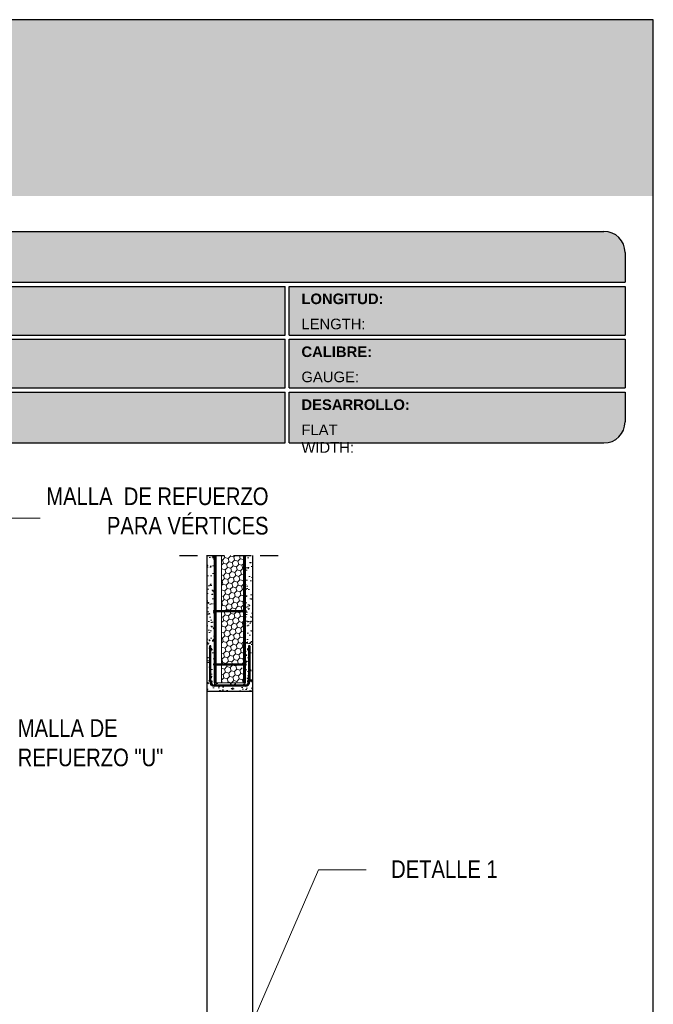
# Model space of a CAD drawing. Header units: millimetres. Extents: x 0 to 30, y 0 to 35.5.
# Tile 3 of 3: x 16.6 to 25.6, y 17.6 to 31.6. Entities that reach past the tile are written whole.
import ezdxf

# ---------------------------------------------------------------- set-up
doc = ezdxf.new("R2010")
doc.units = ezdxf.units.MM
doc.linetypes.add('CONTINUA', pattern=[0])
doc.linetypes.add('DASHED2', pattern=[9.524999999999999, 6.35, -3.175])
for name, color, linetype, lineweight in [('CONSTRUPANEL', 170, 'Continuous', 20), ('hatch', 252, 'Continuous', 0), ('LAMINA ACCESORIOS', 1, 'Continuous', 30), ('TEXTO', 7, 'DASHED2', 0), ('TEXTO CUADRO DATOS', 251, 'Continuous', 0)]:
    doc.layers.add(name, color=color, linetype=linetype, lineweight=lineweight)
doc.styles.add('Erika', font='techl___.ttf', dxfattribs={"height": 0.25})
doc.styles.get("Standard").update_dxf_attribs({"font": 'arial.ttf'})
doc.dimstyles.new('Erika', dxfattribs={"dimtxt": 0.25, "dimasz": 0.8, "dimexe": 0.5, "dimexo": 0.5, "dimgap": 0, "dimtad": 0, "dimlfac": 0.1, "dimzin": 1, "dimdsep": 46, "dimtxsty": 'Erika', "dimblk": 'DOTSMALL', "dimcen": 2.5, "dimse1": 1, "dimse2": 1, "dimclrd": 252, "dimclre": 252, "dimclrt": 256, "dimadec": 0, "dimazin": 0, "dimtfac": 1, "dimtmove": 0, "dimatfit": 3, "dimldrblk": 'DOTSMALL', "dimfxl": 1, "dimlwd": 0, "dimlwe": 0, "dimarcsym": 0})

# ---------------------------------------------------------------- blocks, each defined once
blk = doc.blocks.new('_DotSmall')
at = {"color": 0, "linetype": 'ByBlock', "const_width": 0.5}
blk.add_lwpolyline([(-0.0625, 0, 1), (0.0625, 0, 1)], format="xyb", close=True, dxfattribs=at)
blk = doc.blocks.new('LOGO 1')
h = blk.add_hatch(color=7)
h.set_gradient(color1=(255, 255, 255), color2=(0, 0, 255), rotation=180, tint=1)
h.paths.add_polyline_path([(362.633524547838, 273.3012676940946), (362.633524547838, 270.8012676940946), (384.2235245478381, 270.8012676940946), (384.2235245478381, 273.3012676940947)])
at = {"true_color": 0xffffff}
h = blk.add_hatch(color=7, dxfattribs=at)
edge = h.paths.add_edge_path()
edge.add_arc((364.057378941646, 271.7212676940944), 0.3299999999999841, -89.99999999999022, 9.890754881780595e-12, ccw=False)
edge.add_line((364.0573789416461, 271.3912676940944), (363.3973789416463, 271.3912676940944))
edge.add_arc((363.3973789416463, 271.7212676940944), 0.3299999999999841, 179.9999999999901, 269.9999999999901, ccw=False)
edge.add_line((363.0673789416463, 271.7212676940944), (363.0673789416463, 272.3812676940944))
edge.add_arc((363.3973789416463, 272.3812676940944), 0.3299999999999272, 90, 180, ccw=False)
edge.add_line((363.3973789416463, 272.7112676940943), (364.0573789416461, 272.7112676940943))
edge.add_arc((364.0573789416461, 272.3812676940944), 0.3299999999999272, 0, 90, ccw=False)
edge.add_line((364.387378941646, 272.3812676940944), (364.387378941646, 271.7212676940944))
edge = h.paths.add_edge_path(flags=16)
edge.add_arc((364.0573789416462, 271.7212676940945), 0.2887500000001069, 269.9999999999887, 359.9999999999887, ccw=False)
edge.add_line((364.0573789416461, 271.4325176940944), (363.3973789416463, 271.4325176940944))
edge.add_arc((363.3973789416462, 271.7212676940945), 0.2887500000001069, 180.0000000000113, 270.0000000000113, ccw=False)
edge.add_line((363.1086289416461, 271.7212676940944), (363.1086289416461, 272.3812676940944))
edge.add_arc((363.3973789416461, 272.3812676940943), 0.28875000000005, 89.99999999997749, 179.9999999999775, ccw=False)
edge.add_line((363.3973789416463, 272.6700176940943), (364.0573789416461, 272.6700176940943))
edge.add_arc((364.0573789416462, 272.3812676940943), 0.28875000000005, 2.262368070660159e-11, 90.00000000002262, ccw=False)
edge.add_line((364.3461289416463, 272.3812676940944), (364.3461289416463, 271.7212676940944))
for color, points in [(30, [(364.0980555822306, 272.0718926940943), (364.3048789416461, 272.0718926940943), (364.3048789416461, 272.3812676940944, 0.4142135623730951), (364.0573789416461, 272.6287676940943), (363.3973789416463, 272.6287676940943, 0.4142135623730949), (363.1498789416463, 272.3812676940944), (363.1498789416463, 272.0718926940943), (363.3567023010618, 272.0718926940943, -0.9459053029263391)]), (170, [(364.3048789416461, 271.7212676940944), (364.3048789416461, 272.0306426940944), (364.0980555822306, 272.0306426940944, -0.9459053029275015), (363.3567023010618, 272.0306426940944), (363.1498789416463, 272.0306426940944), (363.1498789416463, 271.7212676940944, 0.4142135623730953), (363.3973789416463, 271.4737676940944), (364.057378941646, 271.4737676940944, 0.4142135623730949)])]:
    blk.add_hatch(color=color).paths.add_polyline_path(points)
h = blk.add_hatch(color=7, dxfattribs=at)
h.paths.add_polyline_path([(366.9358659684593, 272.4104305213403), (366.6709453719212, 272.4104305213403), (366.6709453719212, 272.1991139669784), (366.5221127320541, 272.4104305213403), (366.2395855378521, 272.4104305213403), (366.2395855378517, 271.8609844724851), (366.5045061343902, 271.8609844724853), (366.5045061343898, 272.1071001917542), (366.6947223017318, 271.8609844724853), (366.9358659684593, 271.8609844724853)])
h.paths.add_polyline_path([(367.4970415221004, 272.4140725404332, 0.09403921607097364), (367.2339520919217, 272.4140725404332, 0.3497782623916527), (367.0006865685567, 272.2074327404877, 0.09737279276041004), (367.0006865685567, 272.0639822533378, 0.3497782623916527), (367.2339520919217, 271.8573424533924, 0.09403921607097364), (367.4970415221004, 271.8573424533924, 0.3497782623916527), (367.7303070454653, 272.0639822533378, 0.09737279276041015), (367.7303070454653, 272.2074327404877, 0.3497782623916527)])
h.paths.add_polyline_path([(367.2999959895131, 272.2148320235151, -0.3799377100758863), (367.4309976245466, 272.2148320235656, -0.158874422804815), (367.4503779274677, 272.1817168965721, -0.1263576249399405), (367.44577155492, 272.0572845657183, -0.2142742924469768), (367.4126854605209, 272.0188340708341, -0.2226123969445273), (367.318308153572, 272.0188340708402, -0.2142742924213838), (367.2852220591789, 272.0572845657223, -0.1263576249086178), (367.2806156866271, 272.1817168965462, -0.1588744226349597)], flags=16)
h.paths.add_polyline_path([(368.0775589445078, 272.2601931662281), (368.1276424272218, 272.2601931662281, -0.05869489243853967), (368.3904870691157, 272.2278050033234), (368.3904870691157, 272.3881713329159, 0.06395994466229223), (368.1046346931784, 272.4264429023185, 0.04691611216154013), (367.9730899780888, 272.4140725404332, 0.2229690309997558), (367.7857619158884, 272.3139728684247, 0.1654172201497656), (367.7667124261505, 272.182419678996, 0.1952229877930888), (367.8161538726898, 272.1004656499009, 0.07724634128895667), (367.887655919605, 272.0635888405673, 0.08066867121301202), (367.9607834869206, 272.0517133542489), (368.0895714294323, 272.0517133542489, -1), (368.0895714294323, 272.0112218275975), (368.0394879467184, 272.0112218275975, -0.05869489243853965), (367.7766433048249, 272.0436099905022), (367.7766433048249, 271.8832436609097, 0.0639599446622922), (368.0624956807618, 271.8449720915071, 0.04691611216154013), (368.1940403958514, 271.8573424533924, 0.2229690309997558), (368.3813684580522, 271.9574421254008, 0.2091142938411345), (368.391184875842, 272.1225548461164, 0.1301021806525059), (368.3636451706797, 272.1610969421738, 0.09267767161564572), (368.2794744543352, 272.2078261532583, 0.08066867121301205), (368.2063468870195, 272.2197016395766), (368.0775589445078, 272.2197016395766, -1)])
h.paths.add_polyline_path([(369.0017330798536, 272.4104305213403), (368.5686355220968, 272.4104305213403), (368.3963913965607, 271.8609844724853), (368.6811398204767, 271.8609844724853), (368.6958038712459, 271.934277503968), (368.8745647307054, 271.934277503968), (368.8892287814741, 271.8609844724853), (369.1739772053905, 271.8609844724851)])
h.paths.add_polyline_path([(368.7851843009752, 272.2366800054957), (368.8385000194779, 272.0814774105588), (368.7318685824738, 272.0814774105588)], flags=16)
h = blk.add_hatch(color=7, dxfattribs=at)
h.paths.add_polyline_path([(363.3561289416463, 272.0512676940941, 1), (364.0986289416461, 272.0512676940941, 1)])
h.paths.add_polyline_path([(364.0602079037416, 272.0512676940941, -1), (363.3945499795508, 272.0512676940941, -1)], flags=16)
h = blk.add_hatch(color=252)
h.set_gradient(color1=(132, 132, 132), rotation=70.00000000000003, tint=1, name='SPHERICAL')
h.paths.add_polyline_path([(364.0602079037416, 272.0512676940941, 1), (363.3945499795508, 272.0512676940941, 1)])
blk.add_hatch(color=7, dxfattribs=at).paths.add_polyline_path([(364.8420585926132, 272.4104305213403), (365.4501879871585, 272.4104305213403), (365.4501879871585, 272.2247109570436), (365.119665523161, 272.2247109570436), (365.119665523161, 272.1719110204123), (365.4501879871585, 272.1719110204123), (365.4501879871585, 272.00471122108), (365.119665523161, 272.00471122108), (365.119665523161, 271.8609844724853), (364.8420585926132, 271.8609844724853)])
h = blk.add_hatch(color=7, dxfattribs=at)
h.paths.add_polyline_path([(365.620750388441, 272.4104305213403), (365.4485062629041, 271.8609844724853), (365.7332546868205, 271.8609844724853), (365.7479187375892, 271.934277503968), (365.9266795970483, 271.934277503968), (365.9413436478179, 271.8609844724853), (366.2260920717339, 271.8609844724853), (366.0538479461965, 272.4104305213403)])
h.paths.add_polyline_path([(365.837299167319, 272.2366800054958), (365.8906148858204, 272.0814774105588), (365.7839834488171, 272.0814774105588)], flags=16)
at = {"color": 7, "true_color": 0xffffff}
for points in [[(364.387378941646, 271.7212676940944, -0.414213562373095), (364.0573789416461, 271.3912676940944), (363.3973789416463, 271.3912676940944, -0.414213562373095), (363.0673789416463, 271.7212676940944), (363.0673789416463, 272.3812676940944, -0.414213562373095), (363.3973789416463, 272.7112676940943), (364.0573789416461, 272.7112676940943, -0.4142135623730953), (364.387378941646, 272.3812676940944)], [(364.3461289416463, 271.7212676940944, -0.4142135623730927), (364.0573789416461, 271.4325176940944), (363.3973789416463, 271.4325176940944, -0.4142135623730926), (363.1086289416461, 271.7212676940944), (363.1086289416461, 272.3812676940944, -0.414213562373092), (363.3973789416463, 272.6700176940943), (364.0573789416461, 272.6700176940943, -0.4142135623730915), (364.3461289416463, 272.3812676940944)], [(367.7303070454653, 272.2074327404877, 0.3497782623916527), (367.4970415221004, 272.4140725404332, 0.09403921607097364), (367.2339520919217, 272.4140725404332, 0.3497782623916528), (367.0006865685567, 272.2074327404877, 0.09737279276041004), (367.0006865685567, 272.0639822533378, 0.3497782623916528), (367.2339520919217, 271.8573424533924, 0.09403921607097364), (367.4970415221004, 271.8573424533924, 0.3497782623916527), (367.7303070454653, 272.0639822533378, 0.09737279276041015)], [(368.3637508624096, 272.1610094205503, 0.09280978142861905), (368.2794744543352, 272.2078261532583, 0.08066867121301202), (368.2063468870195, 272.2197016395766), (368.0775589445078, 272.2197016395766, -0.9999999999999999), (368.0775589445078, 272.2601931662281), (368.1276424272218, 272.2601931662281, -0.05869489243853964), (368.3904870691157, 272.2278050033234), (368.3904870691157, 272.3881713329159, 0.06395994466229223), (368.1046346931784, 272.4264429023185, 0.04691611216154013), (367.9730899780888, 272.4140725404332, 0.2229690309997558), (367.7857619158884, 272.3139728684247, 0.1654172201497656), (367.7667124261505, 272.182419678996, 0.1952229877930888), (367.8161538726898, 272.1004656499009, 0.07724634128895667), (367.887655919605, 272.0635888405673, 0.08066867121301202), (367.9607834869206, 272.0517133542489), (368.0895714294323, 272.0517133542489, -0.9999999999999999), (368.0895714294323, 272.0112218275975), (368.0394879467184, 272.0112218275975, -0.05869489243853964), (367.7766433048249, 272.0436099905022), (367.7766433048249, 271.8832436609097, 0.06395994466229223), (368.0624956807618, 271.8449720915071, 0.04691611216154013), (368.1940403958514, 271.8573424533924, 0.2229690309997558), (368.3813684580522, 271.9574421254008, 0.2091142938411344), (368.391184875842, 272.1225548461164, 0.1341802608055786)], [(367.2852220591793, 272.0572845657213, 0.2142742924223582), (367.318308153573, 272.0188340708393, 0.2226123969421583), (367.4126854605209, 272.0188340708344, 0.2142742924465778), (367.44577155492, 272.0572845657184, 0.1263576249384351), (367.4503779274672, 272.1817168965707, 0.1588744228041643), (367.4309976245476, 272.2148320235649, 0.379937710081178), (367.2999959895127, 272.2148320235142, 0.1588744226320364), (367.2806156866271, 272.1817168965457, 0.1263576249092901)]]:
    blk.add_lwpolyline(points, format="xyb", close=True, dxfattribs=at)
at = {"color": 30}
blk.add_lwpolyline([(364.3048789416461, 272.0718926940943), (364.3048789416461, 272.3812676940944, 0.414213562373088), (364.0573789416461, 272.6287676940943), (363.3973789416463, 272.6287676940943, 0.4142135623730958), (363.1498789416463, 272.3812676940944), (363.1498789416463, 272.0718926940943), (363.3567023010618, 272.0718926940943, -0.9459053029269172), (364.0980555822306, 272.0718926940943)], format="xyb", close=True, dxfattribs=at)
at = {"color": 7, "true_color": 0xffffff}
for points in [[(364.8420585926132, 272.4104305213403), (365.4501879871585, 272.4104305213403), (365.4501879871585, 272.2247109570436), (365.119665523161, 272.2247109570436), (365.119665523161, 272.1719110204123), (365.4501879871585, 272.1719110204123), (365.4501879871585, 272.00471122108), (365.119665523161, 272.00471122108), (365.119665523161, 271.8609844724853), (364.8420585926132, 271.8609844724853)], [(365.7332546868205, 271.8609844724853), (365.4485062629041, 271.8609844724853), (365.620750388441, 272.4104305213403), (366.0538479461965, 272.4104305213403), (366.2260920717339, 271.8609844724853), (365.9413436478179, 271.8609844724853), (365.9266795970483, 271.934277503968), (365.7479187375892, 271.934277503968)], [(366.5045061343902, 272.1071001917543), (366.5045061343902, 271.8609844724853), (366.2395855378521, 271.8609844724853), (366.2395855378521, 272.4104305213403), (366.5221127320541, 272.4104305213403), (366.6709453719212, 272.1991139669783), (366.6709453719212, 272.4104305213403), (366.9358659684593, 272.4104305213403), (366.9358659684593, 271.8609844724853), (366.6947223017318, 271.8609844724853)], [(368.8745647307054, 271.934277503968), (368.8892287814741, 271.8609844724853), (369.1739772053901, 271.8609844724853), (369.0017330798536, 272.4104305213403), (368.5686355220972, 272.4104305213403), (368.3963913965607, 271.8609844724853), (368.6811398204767, 271.8609844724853), (368.6958038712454, 271.934277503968)], [(365.7839834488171, 272.0814774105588), (365.837299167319, 272.2366800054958), (365.8906148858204, 272.0814774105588)], [(368.8385000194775, 272.0814774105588), (368.7851843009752, 272.2366800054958), (368.7318685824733, 272.0814774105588)]]:
    blk.add_lwpolyline(points, close=True, dxfattribs=at)
at = {"color": 170}
blk.add_lwpolyline([(363.3567023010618, 272.0306426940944, 0.9459053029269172), (364.0980555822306, 272.0306426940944), (364.3048789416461, 272.0306426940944), (364.3048789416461, 271.7212676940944, -0.4142135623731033), (364.0573789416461, 271.4737676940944), (363.3973789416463, 271.4737676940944, -0.414213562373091), (363.1498789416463, 271.7212676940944), (363.1498789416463, 272.0306426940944)], format="xyb", close=True, dxfattribs=at)
at = {"color": 7, "true_color": 0xffffff}
for radius in [0.3712499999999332, 0.332828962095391]:
    blk.add_circle((363.7273789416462, 272.0512676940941), radius, dxfattribs=at)
at = {"color": 254, "insert": (366.4315877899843, 271.623287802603), "char_height": 0.22, "width": 5.448476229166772, "attachment_point": 1}
blk.add_mtext('{\\fBookman Old Style|b1|i1|c0|p18;\\C255;\\c16777215;Aisla. Protege. Ahorra}', dxfattribs=at)

msp = doc.modelspace()

# ---------------------------------------------------------------- hatches: boundary and pattern name
at = {"true_color": 0xb3b3b3}
msp.add_hatch(color=253, dxfattribs=at).paths.add_polyline_path([(25.18823409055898, 27.87273601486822), (25.18823409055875, 28.29273601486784, 0.4142135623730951), (24.8882340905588, 28.59273601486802), (4.698234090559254, 28.59273601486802, 0.4142135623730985), (4.398234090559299, 28.2927360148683), (4.398234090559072, 27.87273601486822)])
h = msp.add_hatch(color=253, dxfattribs=at)
h.paths.add_polyline_path([(4.398234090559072, 27.81273601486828), (4.398234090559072, 27.12273601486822), (20.36772556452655, 27.12273601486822), (20.36772556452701, 27.81273601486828)])
h.paths.add_polyline_path([(20.36772556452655, 26.37273601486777), (20.36772556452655, 27.06273601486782), (4.398234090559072, 27.06273601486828), (4.398234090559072, 26.37273601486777)])
h.paths.add_polyline_path([(20.36772556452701, 25.59273601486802), (20.36772556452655, 26.31273601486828), (4.398234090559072, 26.31273601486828), (4.398234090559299, 25.89273601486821, 0.4142135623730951), (4.698234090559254, 25.59273601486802)])
h.paths.add_polyline_path([(20.42772556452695, 26.31273601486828), (20.42772556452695, 25.59273601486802), (24.8882340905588, 25.59273601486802, 0.4142135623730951), (25.18823409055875, 25.89273601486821), (25.18823409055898, 26.31273601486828)])
h.paths.add_polyline_path([(20.42772556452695, 27.06273601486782), (20.42772556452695, 26.37273601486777), (25.18823409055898, 26.37273601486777), (25.18823409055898, 27.06273601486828)])
h.paths.add_polyline_path([(20.42772556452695, 27.81273601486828), (20.42772556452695, 27.12273601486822), (25.18823409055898, 27.12273601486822), (25.18823409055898, 27.81273601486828)])
at = {"layer": 'hatch'}
h = msp.add_hatch(dxfattribs=at)
h.set_pattern_fill('AR-CONC', color=256, scale=0.001, angle=105)
h.set_pattern_definition([(155, (-1741.383798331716, -2352.924218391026), (-0.0317568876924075, 0.1801022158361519), [0.01905, -0.20955]), (99.99999999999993, (-1741.383798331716, -2352.924218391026), (-0.1754250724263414, -0.08349168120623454), [0.01524, -0.16764058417]), (205.4514447, (-1741.386444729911, -2352.909209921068), (-0.20718195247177, 0.09661053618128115), [0.0161900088, -0.1780902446]), (151.1842, (-1741.432867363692, -2352.937366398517), (-0.02955064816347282, 0.2727236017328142), [0.028575, -0.314325]), (201.63555761, (-1741.435329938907, -2352.91463945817), (-0.300439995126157, 0.1652761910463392), [0.02428502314, -0.26713560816]), (96.18415116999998, (-1741.432867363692, -2352.937366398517), (-0.3004399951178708, 0.1652761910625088), [0.02285996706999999, -0.2514597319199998]), (126, (-1741.427174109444, -2352.909544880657), (0.05953990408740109, 0.172916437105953), [0.01904999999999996, -0.2095499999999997]), (71.00000000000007, (-1741.427174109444, -2352.909544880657), (-0.1939074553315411, 0.01202482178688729), [0.01524, -0.16764]), (176.451445, (-1741.422212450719, -2352.895135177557), (-0.1343675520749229, 0.1849412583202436), [0.0161900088, -0.1780899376]), (142.5, (-1741.383798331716, -2352.924218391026), (-0.08247328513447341, -0.01890109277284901), [0, -0.165608, 0, -0.17018, 0, -0.168275]), (112.5, (-1741.383798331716, -2352.924218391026), (-0.114061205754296, 0.03861419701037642), [0, -0.09702799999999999, 0, -0.161798, 0, -0.06413500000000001]), (72.50000000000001, (-1741.369138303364, -2352.978930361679), (-0.0295598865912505, 0.1324531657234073), [0, -0.0635, 0, -0.19812, 0, -0.26289]), (62.50000000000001, (-1741.362564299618, -2353.003464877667), (-0.06289875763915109, 0.1365009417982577), [0, -0.08254999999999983, 0, -0.1315719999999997, 0, -0.1866899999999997])])
h.paths.add_polyline_path([(19.90862959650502, 23.99771406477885), (19.77896280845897, 23.99771406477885), (19.77896280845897, 22.19523685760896), (19.39022959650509, 22.19523685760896), (19.39022959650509, 23.99771406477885), (19.26062959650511, 23.99771406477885), (19.26062959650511, 22.07620346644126), (19.90862959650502, 22.07620346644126)])
h = msp.add_hatch(dxfattribs=at)
h.set_pattern_fill('HONEY', color=256, scale=0.015, angle=105, style=0)
h.set_pattern_definition([(105, (-21.42697386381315, -0.7584349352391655), (-0.05832846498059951, 0.05832847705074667), [0.047625, -0.09525]), (225, (-21.42697386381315, -0.7584349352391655), (-0.02134971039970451, -0.0796781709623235), [0.047625, -0.09525]), (165, (-21.42697386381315, -0.7584349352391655), (-0.07967817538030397, -0.02134969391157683), [-0.09525, 0.047625])])
h.paths.add_polyline_path([(19.46796073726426, 23.21886026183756), (19.77900073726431, 23.21886026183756), (19.77902959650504, 23.99771406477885), (19.46798959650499, 23.99771406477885)])
h.paths.add_polyline_path([(19.73569141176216, 22.46199027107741), (19.77897269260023, 22.46199027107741), (19.7790001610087, 23.20330826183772), (19.46796016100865, 23.20330826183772), (19.46795650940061, 23.10475858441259)])
h.paths.add_polyline_path([(19.46795650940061, 23.10475858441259), (19.46793269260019, 22.46199027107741), (19.73569141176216, 22.46199027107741)])
h.paths.add_polyline_path([(19.46793211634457, 22.44643827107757), (19.4679228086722, 22.19524262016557), (19.77896280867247, 22.19524262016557), (19.7789688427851, 22.3580913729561), (19.74216934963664, 22.44643827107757)])

# ---------------------------------------------------------------- linework, layer by layer
at = {"color": 253, "true_color": 0xb3b3b3}
for p, q in [((4.698234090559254, 28.59273601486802), (24.8882340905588, 28.59273601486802)), ((25.18823409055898, 28.29273601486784), (25.18823409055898, 27.87273601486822)), ((4.398234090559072, 27.87273601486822), (25.18823409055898, 27.87273601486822)), ((4.398234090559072, 27.81273601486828), (20.36772556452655, 27.81273601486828)), ((20.36772556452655, 27.12273601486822), (20.36772556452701, 27.81273601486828)), ((20.42772556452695, 27.81273601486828), (25.18823409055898, 27.81273601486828)), ((20.42772556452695, 27.12273601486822), (20.42772556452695, 27.81273601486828)), ((25.18823409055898, 27.81273601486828), (25.18823409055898, 27.12273601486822)), ((4.398234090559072, 27.12273601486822), (20.36772556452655, 27.12273601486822)), ((20.42772556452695, 27.12273601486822), (25.18823409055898, 27.12273601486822)), ((4.398234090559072, 27.06273601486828), (20.36772556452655, 27.06273601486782)), ((20.36772556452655, 26.37273601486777), (20.36772556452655, 27.06273601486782)), ((20.42772556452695, 27.06273601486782), (25.18823409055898, 27.06273601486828)), ((20.42772556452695, 26.37273601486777), (20.42772556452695, 27.06273601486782)), ((25.18823409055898, 27.06273601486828), (25.18823409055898, 26.37273601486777)), ((4.398234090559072, 26.37273601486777), (20.36772556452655, 26.37273601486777)), ((4.398234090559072, 26.31273601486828), (20.36772556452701, 26.31273601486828)), ((20.36772556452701, 25.59273601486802), (20.36772556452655, 26.31273601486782)), ((20.42772556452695, 26.37273601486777), (25.18823409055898, 26.37273601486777)), ((20.42772556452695, 26.31273601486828), (25.18823409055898, 26.31273601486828)), ((20.42772556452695, 25.59273601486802), (20.42772556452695, 26.31273601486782)), ((25.18823409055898, 26.31273601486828), (25.18823409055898, 25.89273601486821)), ((4.698234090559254, 25.59273601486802), (20.36772556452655, 25.59273601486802)), ((20.42772556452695, 25.59273601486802), (24.8882340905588, 25.59273601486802))]:
    msp.add_line(p, q, dxfattribs=at)
at = {"linetype": 'DASHED2', "ltscale": 0.04}
msp.add_line((18.87301207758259, 23.99771406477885), (20.37153811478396, 23.99771406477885), dxfattribs=at)
at = {"linetype": 'CONTINUA'}
for p, q in [((19.26062959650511, 23.99771406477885), (19.26062959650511, 11.29182865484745)), ((19.90862959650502, 23.99771406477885), (19.90862959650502, 11.29182865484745))]:
    msp.add_line(p, q, dxfattribs=at)
msp.add_line((19.26062959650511, 22.07620346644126), (19.90862959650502, 22.07620346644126))
at = {"color": 254, "true_color": 0xe3e3e3}
msp.add_lwpolyline([(3.998234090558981, 3.652736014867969), (25.58823409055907, 3.652736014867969), (25.58823409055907, 31.59273601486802), (3.998234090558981, 31.59273601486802)], close=True, dxfattribs=at)
at = {"color": 253, "true_color": 0xb3b3b3}
for centre, start, end in [((24.8882340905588, 28.29273601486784), 0, 90), ((24.8882340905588, 25.89273601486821), 270, 0)]:
    msp.add_arc(centre, 0.3, start, end, dxfattribs=at)
at = {"layer": 'CONSTRUPANEL', "linetype": 'CONTINUA'}
for p, q in [((19.39022959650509, 23.99771406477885), (19.39016280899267, 22.19525126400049)), ((19.46798959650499, 23.99771406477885), (19.46792280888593, 22.19524838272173)), ((19.77902959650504, 23.99771406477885), (19.7789628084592, 22.19523685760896))]:
    msp.add_line(p, q, dxfattribs=at)
at = {"layer": 'CONSTRUPANEL'}
msp.add_line((19.39016280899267, 22.19525126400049), (19.77896280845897, 22.19523685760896), dxfattribs=at)
at = {"layer": 'LAMINA ACCESORIOS', "linetype": 'CONTINUA'}
for p, q in [((19.35394159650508, 23.21886026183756), (19.35394159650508, 23.20330826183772)), ((19.35394159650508, 23.21886026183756), (19.36430959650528, 23.21886026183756)), ((19.35394159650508, 23.20330826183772), (19.36430959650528, 23.20330826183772)), ((19.3772695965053, 23.21886026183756), (19.79198959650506, 23.21886026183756)), ((19.3772695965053, 23.20330826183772), (19.79198959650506, 23.20330826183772)), ((19.80494959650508, 23.21886026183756), (19.81531759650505, 23.21886026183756)), ((19.80494959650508, 23.20330826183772), (19.81531759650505, 23.20330826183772)), ((19.81531759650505, 23.20330826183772), (19.81531759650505, 23.21886026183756)), ((19.35394159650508, 22.46199027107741), (19.36430959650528, 22.46199027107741)), ((19.35394159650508, 22.46199027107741), (19.35394159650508, 22.44643827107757)), ((19.35394159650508, 22.44643827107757), (19.36430959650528, 22.44643827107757)), ((19.3772695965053, 22.46199027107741), (19.79198959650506, 22.46199027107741)), ((19.3772695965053, 22.44643827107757), (19.79198959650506, 22.44643827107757)), ((19.80494959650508, 22.46199027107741), (19.81531759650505, 22.46199027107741)), ((19.80494959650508, 22.44643827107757), (19.81531759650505, 22.44643827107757)), ((19.81531759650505, 22.44643827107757), (19.81531759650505, 22.46199027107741))]:
    msp.add_line(p, q, dxfattribs=at)
at = {"layer": 'LAMINA ACCESORIOS'}
for p, q in [((19.30136733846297, 22.21089563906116), (19.30136733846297, 22.71819142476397)), ((19.31756733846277, 22.71819142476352), (19.30136733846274, 22.71819142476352)), ((19.31108733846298, 22.66547642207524), (19.34024733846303, 22.66547642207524)), ((19.31756733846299, 22.21089563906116), (19.31756733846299, 22.71819142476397)), ((19.32566733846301, 22.65089642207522), (19.32566733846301, 22.68329642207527)), ((19.85817185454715, 22.66547642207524), (19.8290118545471, 22.66547642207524)), ((19.84359185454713, 22.65089642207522), (19.84359185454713, 22.68329642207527)), ((19.85169185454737, 22.71819142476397), (19.85169185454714, 22.21089563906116)), ((19.86789185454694, 22.71819142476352), (19.85169185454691, 22.71819142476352)), ((19.86789185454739, 22.71819142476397), (19.86789185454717, 22.21089563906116)), ((19.31108733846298, 22.21119607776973), (19.34024733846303, 22.21119607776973)), ((19.32566733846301, 22.22577607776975), (19.32566733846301, 22.1933760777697)), ((19.36424210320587, 22.19525174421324), (19.37720210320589, 22.19525174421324)), ((19.79192280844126, 22.19523637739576), (19.80488280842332, 22.19523589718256)), ((19.85817185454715, 22.21119607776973), (19.8290118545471, 22.21119607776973)), ((19.84359185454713, 22.1966160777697), (19.84359185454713, 22.22901607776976)), ((19.39372781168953, 22.16899563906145), (19.36456781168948, 22.16899563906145)), ((19.80169185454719, 22.16089563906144), (19.36756733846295, 22.16089563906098)), ((19.80169185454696, 22.14469563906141), (19.36756733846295, 22.14469563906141)), ((19.37914781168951, 22.18357563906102), (19.37914781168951, 22.15117563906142)), ((19.77553138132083, 22.16899563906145), (19.80469138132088, 22.16899563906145)), ((19.79011138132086, 22.18357563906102), (19.79011138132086, 22.15117563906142))]:
    msp.add_line(p, q, dxfattribs=at)
at = {"layer": 'LAMINA ACCESORIOS', "linetype": 'CONTINUA'}
for points in [[(19.36430959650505, 23.99771406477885), (19.36424280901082, 22.19525174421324)], [(19.37720280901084, 22.19525174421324), (19.37726959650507, 23.99771406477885)], [(19.79198959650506, 23.99771406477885), (19.79192280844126, 22.19523637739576)], [(19.80488280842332, 22.19523589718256), (19.80494959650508, 23.99771406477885)]]:
    msp.add_lwpolyline(points, dxfattribs=at)
for centre, radius in [((19.38374959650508, 23.28740868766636), 0.006480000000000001), ((19.78550959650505, 23.28740868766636), 0.006480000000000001), ((19.32566733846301, 22.66547642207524), 0.008100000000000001), ((19.38374959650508, 22.61348868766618), 0.006480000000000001), ((19.78550959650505, 22.61348868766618), 0.006480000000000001), ((19.84359185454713, 22.66547642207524), 0.008100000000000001), ((19.32566733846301, 22.21119607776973), 0.008100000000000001), ((19.84359185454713, 22.21119607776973), 0.008100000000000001), ((19.37914781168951, 22.16899563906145), 0.008100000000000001), ((19.79011138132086, 22.16899563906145), 0.008100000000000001)]:
    msp.add_circle(centre, radius, dxfattribs=at)
at = {"layer": 'LAMINA ACCESORIOS'}
for centre, radius, start, end in [((19.36756733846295, 22.21089563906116), 0.06619999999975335, 180, 269.9999999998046), ((19.36756733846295, 22.21089563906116), 0.04999999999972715, 180, 270.0000000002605), ((19.80169185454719, 22.21089563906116), 0.04999999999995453, 269.9999999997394, 0), ((19.80169185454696, 22.21089563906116), 0.06620000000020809, 270, 0)]:
    msp.add_arc(centre, radius, start, end, dxfattribs=at)

# ---------------------------------------------------------------- block references
msp.add_blockref('LOGO 1', (-358.635290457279, -241.7085316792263))

# ---------------------------------------------------------------- texts
at = {"layer": 'TEXTO', "linetype": 'ByBlock', "lineweight": 0, "char_height": 0.25, "style": 'Erika'}
for s, insert, attachment_point in [('MALLA  DE REFUERZO\\PPARA VÉRTICES', (20.13330912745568, 24.96255204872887), 3), ('MALLA DE\\PREFUERZO "U"', (16.57818196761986, 21.67765809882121), 1), ('DETALLE 1', (23.38290853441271, 19.67746848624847), 3)]:
    msp.add_mtext(s, dxfattribs=dict(at, insert=insert, attachment_point=attachment_point))
at = {"layer": 'TEXTO CUADRO DATOS', "char_height": 0.15, "width": 0.003231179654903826, "attachment_point": 1}
for s, insert in [('{\\fArial|b1|i0|c0|p34;LONGITUD:}', (20.60001609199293, 27.71127033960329)), ('{\\fArial|b0|i0|c0|p34;LENGTH:}', (20.60001609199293, 27.35459726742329)), ('{\\fArial|b1|i0|c0|p34;CALIBRE:}', (20.60001609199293, 26.96127033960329)), ('{\\fArial|b0|i0|c0|p34;GAUGE:}', (20.60001609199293, 26.60459726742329)), ('{\\fArial|b1|i0|c0|p34;DESARROLLO:}', (20.60001609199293, 26.21127033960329)), ('{\\fArial|b0|i0|c0|p34;FLAT WIDTH:}', (20.60001609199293, 25.85459726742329))]:
    msp.add_mtext(s, dxfattribs=dict(at, insert=insert))

# ---------------------------------------------------------------- leaders
at = {"layer": 'TEXTO', "linetype": 'ByBlock', "lineweight": 0}
for points in [[(13.32292164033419, 22.04331974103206), (16.09791377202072, 24.52706133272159), (16.8979137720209, 24.52706133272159)], [(19.49888970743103, 16.44089996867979), (20.84261983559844, 19.5423754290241), (21.51929451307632, 19.5423754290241)]]:
    msp.add_leader(points, dimstyle='Erika', override={"dimgap": 0, "dimtad": 0}, dxfattribs=at)

doc.saveas('drawing.dxf')
